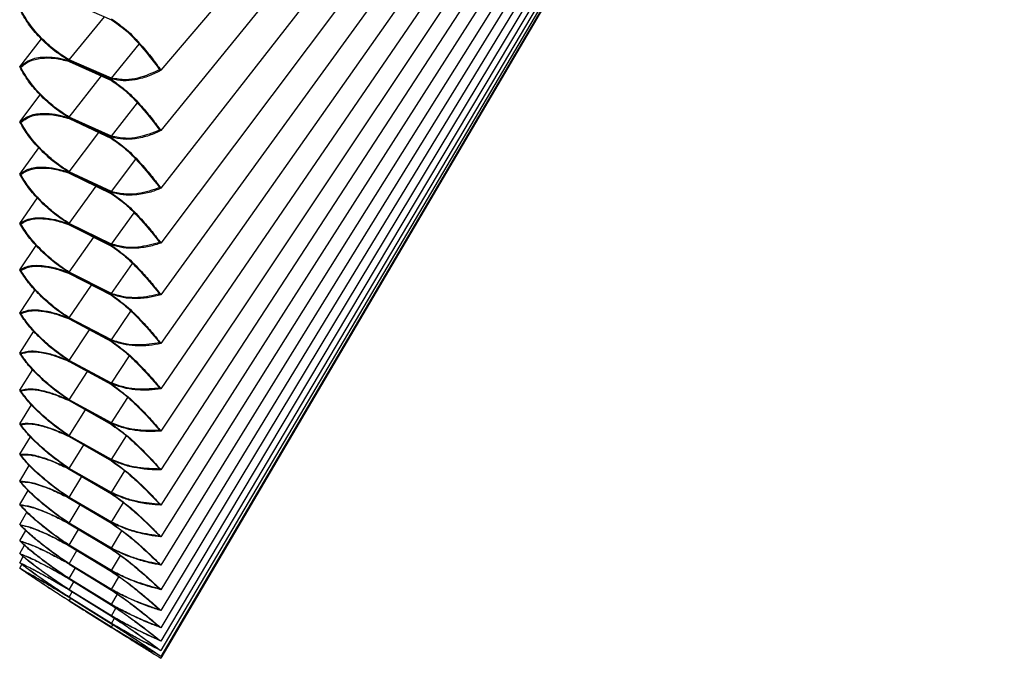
# Paper-space layout '_Left' of a CAD drawing. Header units: millimetres. Extents: x -59 to 63, y -229 to 0.
# Tile 1 of 3: x -55 to 63, y -229 to -152. Entities that reach past the tile are written whole.
import ezdxf

# ---------------------------------------------------------------- set-up
doc = ezdxf.new("R2010")
doc.units = ezdxf.units.MM

psp = doc.layouts.new('_Left')

# ---------------------------------------------------------------- linework, layer by layer
at = {"color": 7, "linetype": 'Continuous', "lineweight": 25}
for p, q in [((62.87, -38.76), (-38.4, -157.91)), ((62.87, -40.54), (-38.4, -165.16)), ((62.87, -42.24), (-38.4, -172.08)), ((62.87, -43.86), (-38.4, -178.65)), ((62.87, -45.38), (-38.4, -184.87)), ((62.87, -46.81), (-38.4, -190.71)), ((62.87, -48.15), (-38.4, -196.16)), ((62.87, -49.4), (-38.4, -201.22)), ((62.87, -50.54), (-38.4, -205.88)), ((62.87, -51.58), (-38.4, -210.12)), ((62.87, -52.52), (-38.4, -213.94)), ((62.87, -53.35), (-38.4, -217.32)), ((62.87, -54.07), (-38.4, -220.27)), ((62.87, -54.69), (-38.4, -222.78)), ((62.87, -55.19), (-38.4, -224.84)), ((62.87, -55.59), (-38.4, -226.44)), ((62.87, -55.87), (-38.4, -227.59)), ((62.87, -56.04), (-38.4, -228.28)), ((62.87, -56.09), (-38.4, -228.51)), ((-49.41, -149.65), (-44.35, -151.84)), ((-49.41, -156.66), (-45.18, -151.48)), ((-55.36, -157.5), (-52.73, -154.15)), ((-55.36, -157.5), (-52.73, -154.15)), ((-44.35, -158.85), (-41.02, -154.77)), ((-49.42, -156.73), (-47.66, -157.53)), ((-49.42, -156.73), (-49.42, -156.73)), ((-44.33, -158.96), (-49.42, -156.77)), ((-44.35, -158.85), (-49.41, -156.66)), ((-49.41, -156.84), (-44.35, -159.13)), ((-47.56, -157.57), (-44.33, -159.03)), ((-49.41, -163.54), (-45.54, -158.59)), ((-55.36, -164.1), (-52.91, -160.85)), ((-55.36, -164.1), (-52.91, -160.85)), ((-44.35, -165.83), (-41.22, -161.83)), ((-49.42, -163.61), (-49.42, -163.6)), ((-49.42, -163.61), (-47.66, -164.44)), ((-44.33, -165.94), (-49.42, -163.64)), ((-44.35, -165.83), (-49.41, -163.54)), ((-49.41, -163.71), (-44.35, -166.09)), ((-49.41, -170.09), (-45.87, -165.38)), ((-47.56, -164.48), (-44.33, -166)), ((-55.36, -170.37), (-53.07, -167.21)), ((-55.36, -170.37), (-53.07, -167.21)), ((-44.35, -172.48), (-41.42, -168.59)), ((-49.42, -170.15), (-47.66, -171.01)), ((-49.42, -170.15), (-49.42, -170.15)), ((-44.33, -172.58), (-49.42, -170.18)), ((-44.35, -172.48), (-49.41, -170.09)), ((-49.41, -170.25), (-44.35, -172.73)), ((-47.56, -171.06), (-44.33, -172.64)), ((-49.41, -176.3), (-46.17, -171.83)), ((-55.36, -176.29), (-53.22, -173.24)), ((-55.36, -176.29), (-53.22, -173.24)), ((-44.35, -178.77), (-41.62, -175.02)), ((-49.42, -176.35), (-47.66, -177.25)), ((-49.42, -176.35), (-49.42, -176.35)), ((-44.33, -178.87), (-49.42, -176.39)), ((-44.35, -178.77), (-49.41, -176.3)), ((-49.41, -176.45), (-44.35, -179.01)), ((-47.56, -177.3), (-44.33, -178.93)), ((-49.41, -182.15), (-46.46, -177.94)), ((-55.36, -181.86), (-53.37, -178.93)), ((-55.36, -181.86), (-53.37, -178.93)), ((-44.35, -184.71), (-41.82, -181.11)), ((-49.42, -182.2), (-47.66, -183.12)), ((-49.42, -182.2), (-49.42, -182.2)), ((-44.33, -184.8), (-49.42, -182.23)), ((-44.35, -184.71), (-49.41, -182.15)), ((-49.41, -182.29), (-44.35, -184.93)), ((-47.56, -183.17), (-44.33, -184.86)), ((-55.36, -187.06), (-53.51, -184.27)), ((-55.36, -187.06), (-53.51, -184.27)), ((-49.41, -187.63), (-46.73, -183.69)), ((-49.42, -187.68), (-47.66, -188.63)), ((-49.42, -187.68), (-49.42, -187.68)), ((-44.33, -190.37), (-49.42, -187.71)), ((-44.35, -190.28), (-49.41, -187.63)), ((-49.41, -187.77), (-44.35, -190.48)), ((-44.35, -190.28), (-42, -186.84)), ((-49.41, -192.74), (-46.98, -189.07)), ((-47.56, -188.68), (-44.33, -190.41)), ((-55.36, -191.89), (-53.66, -189.25)), ((-55.36, -191.89), (-53.66, -189.25)), ((-44.35, -195.46), (-42.19, -192.21)), ((-55.36, -196.33), (-53.8, -193.85)), ((-55.36, -196.33), (-53.8, -193.85)), ((-49.42, -192.79), (-47.66, -193.76)), ((-49.42, -192.79), (-49.42, -192.79)), ((-44.33, -195.54), (-49.42, -192.81)), ((-44.35, -195.46), (-49.41, -192.74)), ((-49.41, -192.86), (-44.35, -195.65)), ((-47.56, -193.81), (-44.33, -195.59)), ((-49.41, -197.46), (-47.22, -194.07)), ((-44.35, -200.25), (-42.37, -197.2)), ((-55.36, -200.37), (-53.94, -198.07)), ((-55.36, -200.37), (-53.94, -198.07)), ((-49.42, -197.5), (-47.66, -198.49)), ((-49.42, -197.5), (-49.42, -197.5)), ((-44.33, -200.33), (-49.42, -197.53)), ((-44.35, -200.25), (-49.41, -197.46)), ((-49.41, -197.57), (-44.35, -200.43)), ((-47.56, -198.55), (-44.33, -200.37)), ((-49.41, -201.78), (-47.45, -198.68)), ((-55.36, -204.01), (-54.08, -201.91)), ((-55.36, -204.01), (-54.08, -201.91)), ((-49.42, -201.82), (-47.66, -202.83)), ((-49.42, -201.82), (-49.42, -201.82)), ((-44.33, -204.71), (-49.42, -201.84)), ((-44.35, -204.63), (-49.41, -201.78)), ((-49.41, -201.88), (-44.35, -204.8)), ((-44.35, -204.63), (-42.55, -201.8)), ((-49.41, -205.7), (-47.67, -202.89)), ((-47.56, -202.89), (-44.33, -204.74)), ((-55.36, -207.24), (-54.22, -205.34)), ((-55.36, -207.24), (-54.22, -205.34)), ((-44.35, -208.61), (-49.41, -205.7)), ((-49.42, -205.73), (-47.66, -206.76)), ((-49.42, -205.73), (-49.42, -205.73)), ((-44.33, -208.67), (-49.42, -205.75)), ((-49.41, -205.79), (-44.35, -208.75)), ((-49.41, -209.2), (-47.88, -206.69)), ((-47.56, -206.82), (-44.33, -208.71)), ((-44.35, -208.61), (-42.73, -206)), ((-55.36, -210.06), (-54.36, -208.36)), ((-55.36, -210.06), (-54.36, -208.36)), ((-49.42, -209.23), (-47.66, -210.27)), ((-49.42, -209.23), (-49.42, -209.23)), ((-44.33, -212.22), (-49.42, -209.24)), ((-44.35, -212.16), (-49.41, -209.2)), ((-49.41, -209.28), (-44.35, -212.29)), ((-49.41, -212.28), (-48.08, -210.07)), ((-47.56, -210.33), (-44.33, -212.25)), ((-44.35, -212.16), (-42.91, -209.81)), ((-55.36, -212.45), (-54.5, -210.96)), ((-55.36, -212.44), (-54.5, -210.96)), ((-49.42, -212.3), (-47.66, -213.36)), ((-49.42, -212.3), (-49.42, -212.3)), ((-44.33, -215.34), (-49.42, -212.32)), ((-44.35, -215.29), (-49.41, -212.28)), ((-49.41, -212.35), (-44.35, -215.4)), ((-55.36, -214.41), (-54.64, -213.16)), ((-55.36, -214.41), (-54.64, -213.16)), ((-49.41, -214.93), (-48.28, -213.03)), ((-47.56, -213.43), (-44.33, -215.37)), ((-44.35, -215.29), (-43.09, -213.21)), ((-55.36, -215.94), (-54.79, -214.93)), ((-55.36, -215.94), (-54.79, -214.93)), ((-49.42, -214.95), (-47.66, -216.02)), ((-49.42, -214.95), (-49.42, -214.95)), ((-44.33, -218.03), (-49.42, -214.96)), ((-44.35, -217.98), (-49.41, -214.93)), ((-49.41, -214.99), (-44.35, -218.08)), ((-55.36, -217.03), (-54.94, -216.29)), ((-55.36, -217.03), (-54.94, -216.29)), ((-49.41, -217.15), (-48.48, -215.56)), ((-47.56, -216.09), (-44.33, -218.05)), ((-44.35, -217.98), (-43.27, -216.17)), ((-55.36, -217.69), (-55.1, -217.23)), ((-55.36, -217.69), (-55.1, -217.23)), ((-49.42, -217.16), (-47.66, -218.25)), ((-49.42, -217.16), (-49.42, -217.16)), ((-44.33, -220.27), (-49.42, -217.17)), ((-44.35, -220.23), (-49.41, -217.15)), ((-49.41, -217.2), (-44.35, -220.31)), ((-49.41, -218.93), (-48.67, -217.65)), ((-47.55, -218.31), (-44.33, -220.29)), ((-44.35, -220.23), (-43.45, -218.71)), ((-49.42, -218.94), (-47.66, -220.03)), ((-49.42, -218.94), (-49.42, -218.94)), ((-44.33, -222.08), (-49.42, -218.95)), ((-44.35, -222.04), (-49.41, -218.93)), ((-49.41, -218.97), (-44.35, -222.11)), ((-49.41, -220.27), (-48.86, -219.31)), ((-44.33, -223.43), (-49.42, -220.28)), ((-49.42, -220.28), (-47.66, -221.38)), ((-49.42, -220.28), (-49.42, -220.28)), ((-44.35, -223.41), (-49.41, -220.27)), ((-49.41, -220.3), (-44.35, -223.45)), ((-49.41, -221.17), (-49.04, -220.53)), ((-47.55, -220.1), (-44.33, -222.09)), ((-44.35, -222.04), (-43.62, -220.81)), ((-44.33, -224.34), (-49.42, -221.17)), ((-49.42, -221.17), (-47.66, -222.27)), ((-49.42, -221.17), (-49.42, -221.17)), ((-44.33, -224.8), (-49.42, -221.62)), ((-49.42, -221.62), (-47.66, -222.72)), ((-44.35, -224.32), (-49.41, -221.17)), ((-49.41, -221.18), (-44.35, -224.35)), ((-49.41, -221.62), (-49.23, -221.3)), ((-44.35, -224.78), (-49.41, -221.62)), ((-47.55, -221.45), (-44.33, -223.44)), ((-47.53, -222.35), (-44.33, -224.35)), ((-47.47, -222.84), (-44.33, -224.8)), ((-44.35, -223.41), (-43.8, -222.47)), ((-44.35, -224.32), (-43.98, -223.69)), ((-44.35, -224.78), (-44.16, -224.47))]:
    psp.add_line(p, q, dxfattribs=at)
for points, knots in [([(-49.42, -156.77), (-50, -156.4), (-51.26, -155.59), (-52.91, -154.06), (-54.38, -152.36), (-55.03, -151.19), (-55.36, -150.59)], [0, 0, 0, 0, 0.235561, 0.514196, 0.750932, 1, 1, 1, 1]), ([(-49.41, -156.66), (-50.01, -156.28), (-51.2, -155.51), (-52.8, -154.04), (-54.23, -152.41), (-54.89, -151.24), (-55.22, -150.65)], [0, 0, 0, 0, 0.24934, 0.499576, 0.749027, 1, 1, 1, 1]), ([(-44.35, -151.84), (-43.77, -152.24), (-42.62, -153.04), (-40.64, -155.1), (-39.39, -156.74), (-38.56, -157.84)], [0, 0, 0, 0, 0.249248, 0.499645, 1, 1, 1, 1]), ([(-44.33, -151.74), (-43.72, -152.17), (-42.41, -153.08), (-40.84, -154.78), (-39.48, -156.41), (-38.75, -157.43), (-38.4, -157.91)], [0, 0, 0, 0, 0.258751, 0.553526, 0.787431, 1, 1, 1, 1]), ([(-55.36, -157.5), (-54.93, -157.16), (-54.09, -156.48), (-52.38, -156.27), (-50.83, -156.36), (-49.87, -156.61), (-49.42, -156.73)], [0, 0, 0, 0, 0.314424, 0.608564, 0.819143, 1, 1, 1, 1]), ([(-55.22, -157.57), (-54.89, -157.29), (-54.23, -156.75), (-52.81, -156.42), (-51.2, -156.4), (-50.01, -156.69), (-49.41, -156.84)], [0, 0, 0, 0, 0.249207, 0.499498, 0.749775, 1, 1, 1, 1]), ([(-49.42, -163.64), (-50, -163.26), (-51.26, -162.44), (-52.91, -160.92), (-54.38, -159.23), (-55.03, -158.09), (-55.36, -157.5)], [0, 0, 0, 0, 0.235561, 0.514196, 0.750932, 1, 1, 1, 1]), ([(-49.41, -163.54), (-50.01, -163.15), (-51.2, -162.37), (-52.8, -160.9), (-54.23, -159.29), (-54.89, -158.14), (-55.22, -157.57)], [0, 0, 0, 0, 0.24934, 0.499576, 0.749027, 1, 1, 1, 1]), ([(-38.56, -157.84), (-39.39, -158.22), (-40.64, -158.8), (-42.62, -159.14), (-43.77, -158.95), (-44.35, -158.85)], [0, 0, 0, 0, 0.500249, 0.750571, 1, 1, 1, 1]), ([(-38.4, -157.91), (-38.85, -158.15), (-39.8, -158.64), (-41.33, -159.05), (-42.84, -159.25), (-43.86, -159.06), (-44.33, -158.96)], [0, 0, 0, 0, 0.274997, 0.574862, 0.800319, 1, 1, 1, 1]), ([(-44.35, -159.13), (-43.77, -159.53), (-42.62, -160.35), (-40.64, -162.38), (-39.39, -164.01), (-38.56, -165.09)], [0, 0, 0, 0, 0.249248, 0.499645, 1, 1, 1, 1]), ([(-44.33, -159.03), (-43.72, -159.46), (-42.41, -160.39), (-40.84, -162.08), (-39.48, -163.68), (-38.75, -164.69), (-38.4, -165.16)], [0, 0, 0, 0, 0.258751, 0.553526, 0.787431, 1, 1, 1, 1]), ([(-55.36, -164.1), (-54.93, -163.79), (-54.09, -163.18), (-52.38, -163.04), (-50.83, -163.19), (-49.87, -163.47), (-49.42, -163.61)], [0, 0, 0, 0, 0.314424, 0.608564, 0.819143, 1, 1, 1, 1]), ([(-49.42, -170.18), (-50, -169.8), (-51.26, -168.97), (-52.91, -167.45), (-54.38, -165.78), (-55.03, -164.67), (-55.36, -164.1)], [0, 0, 0, 0, 0.235561, 0.514196, 0.750932, 1, 1, 1, 1]), ([(-55.22, -164.17), (-54.89, -163.92), (-54.23, -163.42), (-52.81, -163.18), (-51.2, -163.21), (-50.01, -163.54), (-49.41, -163.71)], [0, 0, 0, 0, 0.249207, 0.499498, 0.749775, 1, 1, 1, 1]), ([(-49.41, -170.09), (-50.01, -169.7), (-51.2, -168.9), (-52.8, -167.44), (-54.23, -165.85), (-54.89, -164.73), (-55.22, -164.17)], [0, 0, 0, 0, 0.24934, 0.499576, 0.749027, 1, 1, 1, 1]), ([(-38.56, -165.09), (-39.39, -165.42), (-40.64, -165.92), (-42.62, -166.17), (-43.77, -165.94), (-44.35, -165.83)], [0, 0, 0, 0, 0.500249, 0.750571, 1, 1, 1, 1]), ([(-38.4, -165.16), (-38.85, -165.37), (-39.8, -165.8), (-41.33, -166.14), (-42.84, -166.27), (-43.86, -166.04), (-44.33, -165.94)], [0, 0, 0, 0, 0.274997, 0.574862, 0.800319, 1, 1, 1, 1]), ([(-44.35, -166.09), (-43.77, -166.5), (-42.62, -167.32), (-40.64, -169.34), (-39.39, -170.94), (-38.56, -172)], [0, 0, 0, 0, 0.249248, 0.499645, 1, 1, 1, 1]), ([(-44.33, -166), (-43.72, -166.44), (-42.41, -167.38), (-40.84, -169.04), (-39.48, -170.63), (-38.75, -171.61), (-38.4, -172.08)], [0, 0, 0, 0, 0.258751, 0.553526, 0.787431, 1, 1, 1, 1]), ([(-55.36, -170.37), (-54.93, -170.09), (-54.09, -169.55), (-52.38, -169.49), (-50.83, -169.7), (-49.87, -170.01), (-49.42, -170.15)], [0, 0, 0, 0, 0.314424, 0.608564, 0.819143, 1, 1, 1, 1]), ([(-55.22, -170.44), (-54.89, -170.22), (-54.23, -169.78), (-52.81, -169.6), (-51.2, -169.71), (-50.01, -170.07), (-49.41, -170.25)], [0, 0, 0, 0, 0.2492071, 0.4994981, 0.7497754, 1, 1, 1, 1]), ([(-49.42, -176.39), (-50, -176), (-51.26, -175.16), (-52.91, -173.65), (-54.38, -172.01), (-55.03, -170.92), (-55.36, -170.37)], [0, 0, 0, 0, 0.235561, 0.514196, 0.750932, 1, 1, 1, 1]), ([(-49.41, -176.3), (-50.01, -175.9), (-51.2, -175.1), (-52.8, -173.64), (-54.23, -172.07), (-54.89, -170.98), (-55.22, -170.44)], [0, 0, 0, 0, 0.24934, 0.499576, 0.749027, 1, 1, 1, 1]), ([(-38.56, -172), (-39.39, -172.29), (-40.64, -172.71), (-42.62, -172.87), (-43.77, -172.61), (-44.35, -172.48)], [0, 0, 0, 0, 0.500249, 0.750571, 1, 1, 1, 1]), ([(-38.4, -172.08), (-38.85, -172.26), (-39.8, -172.64), (-41.33, -172.89), (-42.84, -172.95), (-43.86, -172.7), (-44.33, -172.58)], [0, 0, 0, 0, 0.274997, 0.574862, 0.800319, 1, 1, 1, 1]), ([(-44.35, -172.73), (-43.77, -173.14), (-42.62, -173.96), (-40.64, -175.96), (-39.39, -177.53), (-38.56, -178.57)], [0, 0, 0, 0, 0.249248, 0.499645, 1, 1, 1, 1]), ([(-44.33, -172.64), (-43.72, -173.08), (-42.41, -174.02), (-40.84, -175.67), (-39.48, -177.23), (-38.75, -178.2), (-38.4, -178.65)], [0, 0, 0, 0, 0.258751, 0.553526, 0.787431, 1, 1, 1, 1]), ([(-55.36, -176.29), (-54.93, -176.05), (-54.09, -175.58), (-52.38, -175.6), (-50.83, -175.87), (-49.87, -176.2), (-49.42, -176.35)], [0, 0, 0, 0, 0.314424, 0.608564, 0.819143, 1, 1, 1, 1]), ([(-55.22, -176.37), (-54.89, -176.17), (-54.23, -175.78), (-52.81, -175.68), (-51.2, -175.85), (-50.01, -176.25), (-49.41, -176.45)], [0, 0, 0, 0, 0.249207, 0.499498, 0.749775, 1, 1, 1, 1]), ([(-49.42, -182.23), (-50, -181.84), (-51.26, -180.99), (-52.91, -179.5), (-54.38, -177.88), (-55.03, -176.83), (-55.36, -176.29)], [0, 0, 0, 0, 0.235561, 0.514196, 0.750932, 1, 1, 1, 1]), ([(-49.41, -182.15), (-50.01, -181.75), (-51.2, -180.94), (-52.8, -179.49), (-54.23, -177.95), (-54.89, -176.89), (-55.22, -176.37)], [0, 0, 0, 0, 0.24934, 0.499576, 0.749027, 1, 1, 1, 1]), ([(-38.56, -178.57), (-39.39, -178.81), (-40.64, -179.16), (-42.62, -179.22), (-43.77, -178.92), (-44.35, -178.77)], [0, 0, 0, 0, 0.500249, 0.750571, 1, 1, 1, 1]), ([(-44.35, -179.01), (-43.77, -179.42), (-42.62, -180.26), (-40.64, -182.23), (-39.39, -183.76), (-38.56, -184.78)], [0, 0, 0, 0, 0.249248, 0.499645, 1, 1, 1, 1]), ([(-38.4, -178.65), (-38.85, -178.8), (-39.8, -179.12), (-41.33, -179.3), (-42.84, -179.29), (-43.86, -179.01), (-44.33, -178.87)], [0, 0, 0, 0, 0.274997, 0.574862, 0.800319, 1, 1, 1, 1]), ([(-44.33, -178.93), (-43.72, -179.37), (-42.41, -180.32), (-40.84, -181.94), (-39.48, -183.48), (-38.75, -184.42), (-38.4, -184.87)], [0, 0, 0, 0, 0.258751, 0.553526, 0.787431, 1, 1, 1, 1]), ([(-55.36, -181.86), (-54.93, -181.65), (-54.09, -181.25), (-52.38, -181.36), (-50.83, -181.68), (-49.87, -182.04), (-49.42, -182.2)], [0, 0, 0, 0, 0.314424, 0.608564, 0.819143, 1, 1, 1, 1]), ([(-49.42, -187.71), (-50, -187.32), (-51.26, -186.46), (-52.91, -184.98), (-54.38, -183.4), (-55.03, -182.38), (-55.36, -181.86)], [0, 0, 0, 0, 0.235561, 0.514196, 0.750932, 1, 1, 1, 1]), ([(-55.22, -181.94), (-54.89, -181.77), (-54.23, -181.44), (-52.81, -181.41), (-51.2, -181.65), (-50.01, -182.08), (-49.41, -182.29)], [0, 0, 0, 0, 0.249207, 0.499498, 0.749775, 1, 1, 1, 1]), ([(-49.41, -187.63), (-50.01, -187.23), (-51.2, -186.41), (-52.8, -184.98), (-54.23, -183.47), (-54.89, -182.45), (-55.22, -181.94)], [0, 0, 0, 0, 0.24934, 0.499576, 0.749027, 1, 1, 1, 1]), ([(-38.56, -184.78), (-39.39, -184.96), (-40.64, -185.24), (-42.62, -185.21), (-43.77, -184.88), (-44.35, -184.71)], [0, 0, 0, 0, 0.500249, 0.750571, 1, 1, 1, 1]), ([(-44.35, -184.93), (-43.77, -185.35), (-42.62, -186.18), (-40.64, -188.13), (-39.39, -189.62), (-38.56, -190.62)], [0, 0, 0, 0, 0.249248, 0.499645, 1, 1, 1, 1]), ([(-38.4, -184.87), (-38.85, -184.99), (-39.8, -185.24), (-41.33, -185.34), (-42.84, -185.27), (-43.86, -184.95), (-44.33, -184.8)], [0, 0, 0, 0, 0.274997, 0.574862, 0.800319, 1, 1, 1, 1]), ([(-44.33, -184.86), (-43.72, -185.3), (-42.41, -186.25), (-40.84, -187.85), (-39.48, -189.35), (-38.75, -190.27), (-38.4, -190.71)], [0, 0, 0, 0, 0.258751, 0.553526, 0.787431, 1, 1, 1, 1]), ([(-55.36, -187.06), (-54.93, -186.89), (-54.09, -186.56), (-52.38, -186.74), (-50.83, -187.12), (-49.87, -187.51), (-49.42, -187.68)], [0, 0, 0, 0, 0.314424, 0.608564, 0.819143, 1, 1, 1, 1]), ([(-55.22, -187.14), (-54.89, -187), (-54.23, -186.73), (-52.81, -186.78), (-51.2, -187.08), (-50.01, -187.54), (-49.41, -187.77)], [0, 0, 0, 0, 0.249207, 0.499498, 0.749775, 1, 1, 1, 1]), ([(-49.42, -192.81), (-50, -192.42), (-51.26, -191.56), (-52.91, -190.09), (-54.38, -188.54), (-55.03, -187.56), (-55.36, -187.06)], [0, 0, 0, 0, 0.235561, 0.514196, 0.750932, 1, 1, 1, 1]), ([(-49.41, -192.74), (-50.01, -192.33), (-51.2, -191.51), (-52.8, -190.1), (-54.23, -188.62), (-54.89, -187.63), (-55.22, -187.14)], [0, 0, 0, 0, 0.24934, 0.499576, 0.749027, 1, 1, 1, 1]), ([(-38.56, -190.62), (-39.39, -190.75), (-40.64, -190.95), (-42.62, -190.83), (-43.77, -190.46), (-44.35, -190.28)], [0, 0, 0, 0, 0.500249, 0.750571, 1, 1, 1, 1]), ([(-44.35, -190.48), (-43.77, -190.9), (-42.62, -191.74), (-40.64, -193.65), (-39.39, -195.1), (-38.56, -196.07)], [0, 0, 0, 0, 0.249248, 0.499645, 1, 1, 1, 1]), ([(-38.4, -190.71), (-38.85, -190.8), (-39.8, -190.99), (-41.33, -191.01), (-42.84, -190.87), (-43.86, -190.53), (-44.33, -190.37)], [0, 0, 0, 0, 0.2749969, 0.574862, 0.8003194, 1, 1, 1, 1]), ([(-44.33, -190.41), (-43.72, -190.86), (-42.41, -191.81), (-40.84, -193.38), (-39.48, -194.85), (-38.75, -195.74), (-38.4, -196.16)], [0, 0, 0, 0, 0.258751, 0.553526, 0.787431, 1, 1, 1, 1]), ([(-55.36, -191.89), (-54.93, -191.76), (-54.09, -191.49), (-52.38, -191.76), (-50.83, -192.19), (-49.87, -192.6), (-49.42, -192.79)], [0, 0, 0, 0, 0.314424, 0.608564, 0.819143, 1, 1, 1, 1]), ([(-49.42, -197.53), (-50, -197.13), (-51.26, -196.26), (-52.91, -194.82), (-54.38, -193.31), (-55.03, -192.37), (-55.36, -191.89)], [0, 0, 0, 0, 0.235561, 0.514196, 0.750932, 1, 1, 1, 1]), ([(-55.22, -191.97), (-54.89, -191.86), (-54.23, -191.64), (-52.81, -191.76), (-51.2, -192.13), (-50.01, -192.62), (-49.41, -192.86)], [0, 0, 0, 0, 0.249207, 0.499498, 0.749775, 1, 1, 1, 1]), ([(-49.41, -197.46), (-50.01, -197.05), (-51.2, -196.23), (-52.8, -194.83), (-54.23, -193.39), (-54.89, -192.44), (-55.22, -191.97)], [0, 0, 0, 0, 0.24934, 0.499576, 0.749027, 1, 1, 1, 1]), ([(-55.36, -196.33), (-54.93, -196.23), (-54.09, -196.04), (-52.38, -196.38), (-50.83, -196.88), (-49.87, -197.3), (-49.42, -197.5)], [0, 0, 0, 0, 0.314424, 0.608564, 0.819143, 1, 1, 1, 1]), ([(-55.22, -196.41), (-54.89, -196.33), (-54.23, -196.17), (-52.81, -196.36), (-51.2, -196.8), (-50.01, -197.31), (-49.41, -197.57)], [0, 0, 0, 0, 0.249207, 0.499498, 0.749775, 1, 1, 1, 1]), ([(-38.56, -196.07), (-39.39, -196.15), (-40.64, -196.27), (-42.62, -196.06), (-43.77, -195.66), (-44.35, -195.46)], [0, 0, 0, 0, 0.500249, 0.750571, 1, 1, 1, 1]), ([(-44.35, -195.65), (-43.77, -196.07), (-42.62, -196.9), (-40.64, -198.78), (-39.39, -200.19), (-38.56, -201.13)], [0, 0, 0, 0, 0.249248, 0.499645, 1, 1, 1, 1]), ([(-38.4, -196.16), (-38.85, -196.22), (-39.8, -196.35), (-41.33, -196.3), (-42.84, -196.09), (-43.86, -195.72), (-44.33, -195.54)], [0, 0, 0, 0, 0.274997, 0.574862, 0.800319, 1, 1, 1, 1]), ([(-44.33, -195.59), (-43.72, -196.03), (-42.41, -196.99), (-40.84, -198.52), (-39.48, -199.95), (-38.75, -200.81), (-38.4, -201.22)], [0, 0, 0, 0, 0.258751, 0.553526, 0.787431, 1, 1, 1, 1]), ([(-49.42, -201.84), (-50, -201.44), (-51.26, -200.58), (-52.91, -199.16), (-54.38, -197.69), (-55.03, -196.79), (-55.36, -196.33)], [0, 0, 0, 0, 0.235561, 0.514196, 0.750932, 1, 1, 1, 1]), ([(-49.41, -201.78), (-50.01, -201.37), (-51.2, -200.55), (-52.8, -199.18), (-54.23, -197.77), (-54.89, -196.86), (-55.22, -196.41)], [0, 0, 0, 0, 0.24934, 0.499576, 0.749027, 1, 1, 1, 1]), ([(-55.36, -200.37), (-54.93, -200.31), (-54.09, -200.2), (-52.38, -200.62), (-50.83, -201.16), (-49.87, -201.61), (-49.42, -201.82)], [0, 0, 0, 0, 0.314424, 0.608564, 0.819143, 1, 1, 1, 1]), ([(-49.42, -205.75), (-50, -205.35), (-51.26, -204.49), (-52.91, -203.1), (-54.38, -201.67), (-55.03, -200.81), (-55.36, -200.37)], [0, 0, 0, 0, 0.235561, 0.514196, 0.750932, 1, 1, 1, 1]), ([(-55.22, -200.46), (-54.89, -200.4), (-54.23, -200.3), (-52.81, -200.57), (-51.2, -201.06), (-50.01, -201.61), (-49.41, -201.88)], [0, 0, 0, 0, 0.249207, 0.499498, 0.749775, 1, 1, 1, 1]), ([(-49.41, -205.7), (-50.01, -205.29), (-51.2, -204.46), (-52.8, -203.12), (-54.23, -201.75), (-54.89, -200.89), (-55.22, -200.46)], [0, 0, 0, 0, 0.24934, 0.499576, 0.749027, 1, 1, 1, 1]), ([(-38.56, -201.13), (-39.39, -201.16), (-40.64, -201.2), (-42.62, -200.9), (-43.77, -200.46), (-44.35, -200.25)], [0, 0, 0, 0, 0.500249, 0.750571, 1, 1, 1, 1]), ([(-44.35, -200.43), (-43.77, -200.84), (-42.62, -201.67), (-40.64, -203.51), (-39.39, -204.87), (-38.56, -205.78)], [0, 0, 0, 0, 0.249248, 0.499645, 1, 1, 1, 1]), ([(-38.4, -201.22), (-38.85, -201.26), (-39.8, -201.32), (-41.33, -201.19), (-42.84, -200.91), (-43.86, -200.51), (-44.33, -200.33)], [0, 0, 0, 0, 0.274997, 0.574862, 0.800319, 1, 1, 1, 1]), ([(-44.33, -200.37), (-43.72, -200.81), (-42.41, -201.76), (-40.84, -203.26), (-39.48, -204.65), (-38.75, -205.48), (-38.4, -205.88)], [0, 0, 0, 0, 0.258751, 0.553526, 0.787431, 1, 1, 1, 1]), ([(-55.36, -204.01), (-54.93, -203.99), (-54.09, -203.95), (-52.38, -204.44), (-50.83, -205.04), (-49.87, -205.51), (-49.42, -205.73)], [0, 0, 0, 0, 0.314424, 0.608564, 0.819143, 1, 1, 1, 1]), ([(-49.42, -209.24), (-50, -208.85), (-51.26, -207.98), (-52.91, -206.62), (-54.38, -205.24), (-55.03, -204.43), (-55.36, -204.01)], [0, 0, 0, 0, 0.235561, 0.514196, 0.750932, 1, 1, 1, 1]), ([(-55.22, -204.1), (-54.89, -204.08), (-54.23, -204.03), (-52.81, -204.37), (-51.2, -204.93), (-50.01, -205.5), (-49.41, -205.79)], [0, 0, 0, 0, 0.249207, 0.499498, 0.749775, 1, 1, 1, 1]), ([(-49.41, -209.2), (-50.01, -208.79), (-51.2, -207.97), (-52.8, -206.65), (-54.23, -205.32), (-54.89, -204.51), (-55.22, -204.1)], [0, 0, 0, 0, 0.24934, 0.499576, 0.749027, 1, 1, 1, 1]), ([(-38.56, -205.78), (-39.39, -205.76), (-40.64, -205.73), (-42.62, -205.33), (-43.77, -204.87), (-44.35, -204.63)], [0, 0, 0, 0, 0.500249, 0.750571, 1, 1, 1, 1]), ([(-44.35, -204.8), (-43.77, -205.21), (-42.62, -206.04), (-40.64, -207.83), (-39.39, -209.14), (-38.56, -210.02)], [0, 0, 0, 0, 0.249248, 0.499645, 1, 1, 1, 1]), ([(-38.4, -205.88), (-38.85, -205.88), (-39.8, -205.89), (-41.33, -205.67), (-42.84, -205.33), (-43.86, -204.91), (-44.33, -204.71)], [0, 0, 0, 0, 0.274997, 0.574862, 0.800319, 1, 1, 1, 1]), ([(-44.33, -204.74), (-43.72, -205.19), (-42.41, -206.13), (-40.84, -207.59), (-39.48, -208.93), (-38.75, -209.74), (-38.4, -210.12)], [0, 0, 0, 0, 0.258751, 0.553526, 0.787431, 1, 1, 1, 1]), ([(-49.42, -212.32), (-50, -211.92), (-51.26, -211.06), (-52.91, -209.73), (-54.38, -208.4), (-55.03, -207.64), (-55.36, -207.24)], [0, 0, 0, 0, 0.235561, 0.514196, 0.750932, 1, 1, 1, 1]), ([(-55.36, -207.24), (-54.93, -207.26), (-54.09, -207.29), (-52.38, -207.86), (-50.83, -208.51), (-49.87, -209), (-49.42, -209.23)], [0, 0, 0, 0, 0.3144241, 0.6085639, 0.819143, 1, 1, 1, 1]), ([(-55.22, -207.33), (-54.89, -207.33), (-54.23, -207.35), (-52.81, -207.76), (-51.2, -208.38), (-50.01, -208.98), (-49.41, -209.28)], [0, 0, 0, 0, 0.249207, 0.499498, 0.749775, 1, 1, 1, 1]), ([(-49.41, -212.28), (-50.01, -211.87), (-51.2, -211.05), (-52.8, -209.77), (-54.23, -208.49), (-54.89, -207.72), (-55.22, -207.33)], [0, 0, 0, 0, 0.24934, 0.499576, 0.749027, 1, 1, 1, 1]), ([(-38.56, -210.02), (-39.39, -209.95), (-40.64, -209.84), (-42.62, -209.35), (-43.77, -208.85), (-44.35, -208.61)], [0, 0, 0, 0, 0.500249, 0.750571, 1, 1, 1, 1]), ([(-44.35, -208.75), (-43.77, -209.16), (-42.62, -209.99), (-40.64, -211.73), (-39.39, -212.99), (-38.56, -213.84)], [0, 0, 0, 0, 0.249248, 0.499645, 1, 1, 1, 1]), ([(-38.4, -210.12), (-38.85, -210.09), (-39.8, -210.04), (-41.33, -209.74), (-42.84, -209.34), (-43.86, -208.88), (-44.33, -208.67)], [0, 0, 0, 0, 0.2749969, 0.574862, 0.8003194, 1, 1, 1, 1]), ([(-44.33, -208.71), (-43.72, -209.15), (-42.41, -210.08), (-40.84, -211.5), (-39.48, -212.8), (-38.75, -213.57), (-38.4, -213.94)], [0, 0, 0, 0, 0.258751, 0.553526, 0.787431, 1, 1, 1, 1]), ([(-49.42, -214.96), (-50, -214.57), (-51.26, -213.72), (-52.91, -212.42), (-54.38, -211.14), (-55.03, -210.42), (-55.36, -210.06)], [0, 0, 0, 0, 0.235561, 0.514196, 0.750932, 1, 1, 1, 1]), ([(-55.36, -210.06), (-54.93, -210.11), (-54.09, -210.21), (-52.38, -210.86), (-50.83, -211.56), (-49.87, -212.07), (-49.42, -212.3)], [0, 0, 0, 0, 0.314424, 0.608564, 0.819143, 1, 1, 1, 1]), ([(-55.22, -210.14), (-54.89, -210.18), (-54.23, -210.25), (-52.81, -210.73), (-51.2, -211.41), (-50.01, -212.04), (-49.41, -212.35)], [0, 0, 0, 0, 0.2492071, 0.4994981, 0.7497754, 1, 1, 1, 1]), ([(-49.41, -214.93), (-50.01, -214.52), (-51.2, -213.71), (-52.8, -212.46), (-54.23, -211.23), (-54.89, -210.51), (-55.22, -210.14)], [0, 0, 0, 0, 0.24934, 0.499576, 0.749027, 1, 1, 1, 1]), ([(-49.42, -217.17), (-50, -216.79), (-51.26, -215.94), (-52.91, -214.68), (-54.38, -213.45), (-55.03, -212.79), (-55.36, -212.45)], [0, 0, 0, 0, 0.2355614, 0.5141961, 0.7509319, 1, 1, 1, 1]), ([(-55.36, -212.45), (-54.93, -212.53), (-54.09, -212.71), (-52.38, -213.43), (-50.83, -214.18), (-49.87, -214.71), (-49.42, -214.95)], [0, 0, 0, 0, 0.314424, 0.608564, 0.819143, 1, 1, 1, 1]), ([(-55.22, -212.53), (-54.89, -212.6), (-54.23, -212.72), (-52.81, -213.28), (-51.2, -214.02), (-50.01, -214.66), (-49.41, -214.99)], [0, 0, 0, 0, 0.2492071, 0.4994981, 0.7497754, 1, 1, 1, 1]), ([(-49.41, -217.15), (-50.01, -216.75), (-51.2, -215.94), (-52.8, -214.73), (-54.23, -213.54), (-54.89, -212.87), (-55.22, -212.53)], [0, 0, 0, 0, 0.24934, 0.499576, 0.749027, 1, 1, 1, 1]), ([(-38.56, -213.84), (-39.39, -213.71), (-40.64, -213.52), (-42.62, -212.95), (-43.77, -212.42), (-44.35, -212.16)], [0, 0, 0, 0, 0.500249, 0.750571, 1, 1, 1, 1]), ([(-44.35, -212.29), (-43.77, -212.7), (-42.62, -213.51), (-40.64, -215.2), (-39.39, -216.42), (-38.56, -217.22)], [0, 0, 0, 0, 0.249248, 0.499645, 1, 1, 1, 1]), ([(-38.4, -213.94), (-38.85, -213.88), (-39.8, -213.76), (-41.33, -213.39), (-42.84, -212.92), (-43.86, -212.44), (-44.33, -212.22)], [0, 0, 0, 0, 0.274997, 0.574862, 0.800319, 1, 1, 1, 1]), ([(-44.33, -212.25), (-43.72, -212.69), (-42.41, -213.62), (-40.84, -214.98), (-39.48, -216.24), (-38.75, -216.97), (-38.4, -217.32)], [0, 0, 0, 0, 0.258751, 0.553526, 0.787431, 1, 1, 1, 1]), ([(-49.42, -218.95), (-50, -218.57), (-51.26, -217.73), (-52.91, -216.51), (-54.38, -215.34), (-55.03, -214.72), (-55.36, -214.41)], [0, 0, 0, 0, 0.235561, 0.514196, 0.750932, 1, 1, 1, 1]), ([(-55.36, -214.41), (-54.93, -214.53), (-54.09, -214.78), (-52.38, -215.57), (-50.83, -216.37), (-49.87, -216.91), (-49.42, -217.16)], [0, 0, 0, 0, 0.314424, 0.608564, 0.819143, 1, 1, 1, 1]), ([(-55.22, -214.5), (-54.89, -214.59), (-54.23, -214.77), (-52.8, -215.4), (-51.48, -216.05), (-50.59, -216.54), (-50.3, -216.71)], [0, 0, 0, 0, 0.285261, 0.571763, 0.858249, 1, 1, 1, 1]), ([(-49.41, -218.93), (-50.01, -218.53), (-51.2, -217.74), (-52.8, -216.56), (-54.23, -215.43), (-54.89, -214.81), (-55.22, -214.5)], [0, 0, 0, 0, 0.24934, 0.499576, 0.749027, 1, 1, 1, 1]), ([(-49.42, -220.28), (-50, -219.9), (-51.26, -219.08), (-52.91, -217.9), (-54.38, -216.79), (-55.03, -216.23), (-55.36, -215.94)], [0, 0, 0, 0, 0.235561, 0.514196, 0.750932, 1, 1, 1, 1]), ([(-55.36, -215.94), (-54.93, -216.1), (-54.09, -216.41), (-52.38, -217.28), (-50.83, -218.12), (-49.87, -218.68), (-49.42, -218.94)], [0, 0, 0, 0, 0.314424, 0.608564, 0.819143, 1, 1, 1, 1]), ([(-55.22, -216.03), (-54.89, -216.15), (-54.23, -216.39), (-52.81, -217.08), (-51.2, -217.93), (-50.01, -218.62), (-49.41, -218.97)], [0, 0, 0, 0, 0.249207, 0.499498, 0.749775, 1, 1, 1, 1]), ([(-49.41, -220.27), (-50.01, -219.88), (-51.2, -219.09), (-52.8, -217.96), (-54.23, -216.88), (-54.89, -216.31), (-55.22, -216.03)], [0, 0, 0, 0, 0.24934, 0.499576, 0.749027, 1, 1, 1, 1]), ([(-38.56, -217.22), (-39.39, -217.05), (-40.64, -216.78), (-42.62, -216.12), (-43.77, -215.56), (-44.35, -215.29)], [0, 0, 0, 0, 0.500249, 0.750571, 1, 1, 1, 1]), ([(-44.35, -215.4), (-43.77, -215.8), (-42.62, -216.61), (-40.64, -218.24), (-39.39, -219.4), (-38.56, -220.17)], [0, 0, 0, 0, 0.249248, 0.499645, 1, 1, 1, 1]), ([(-38.4, -217.32), (-38.85, -217.24), (-39.8, -217.06), (-41.33, -216.61), (-42.84, -216.07), (-43.86, -215.58), (-44.33, -215.34)], [0, 0, 0, 0, 0.274997, 0.574862, 0.800319, 1, 1, 1, 1]), ([(-44.33, -215.37), (-43.72, -215.8), (-42.41, -216.72), (-40.84, -218.04), (-39.48, -219.24), (-38.75, -219.94), (-38.4, -220.27)], [0, 0, 0, 0, 0.258751, 0.553526, 0.787431, 1, 1, 1, 1]), ([(-49.42, -221.17), (-50, -220.8), (-51.26, -219.98), (-52.91, -218.86), (-54.38, -217.81), (-55.03, -217.29), (-55.36, -217.03)], [0, 0, 0, 0, 0.235561, 0.514196, 0.750932, 1, 1, 1, 1]), ([(-55.36, -217.03), (-54.93, -217.23), (-54.09, -217.62), (-52.38, -218.55), (-50.83, -219.44), (-49.87, -220.01), (-49.42, -220.28)], [0, 0, 0, 0, 0.314424, 0.608564, 0.819143, 1, 1, 1, 1]), ([(-55.22, -217.12), (-54.89, -217.27), (-54.23, -217.57), (-52.8, -218.33), (-51.48, -219.07), (-50.59, -219.6), (-50.3, -219.77)], [0, 0, 0, 0, 0.285164, 0.571568, 0.857957, 1, 1, 1, 1]), ([(-49.41, -221.17), (-50.01, -220.78), (-51.2, -220.01), (-52.8, -218.92), (-54.23, -217.9), (-54.89, -217.38), (-55.22, -217.12)], [0, 0, 0, 0, 0.24934, 0.499576, 0.749027, 1, 1, 1, 1]), ([(-49.42, -221.62), (-50, -221.25), (-51.26, -220.45), (-52.91, -219.37), (-54.38, -218.38), (-55.03, -217.92), (-55.36, -217.69)], [0, 0, 0, 0, 0.235561, 0.514196, 0.750932, 1, 1, 1, 1]), ([(-55.36, -217.69), (-54.93, -217.92), (-54.09, -218.38), (-52.38, -219.38), (-50.83, -220.31), (-49.87, -220.9), (-49.42, -221.17)], [0, 0, 0, 0, 0.314424, 0.608564, 0.819143, 1, 1, 1, 1]), ([(-55.22, -217.78), (-54.89, -217.96), (-54.23, -218.31), (-52.81, -219.14), (-51.2, -220.09), (-50.01, -220.82), (-49.41, -221.18)], [0, 0, 0, 0, 0.249207, 0.499498, 0.749775, 1, 1, 1, 1]), ([(-49.41, -221.62), (-50.01, -221.24), (-51.2, -220.48), (-52.8, -219.43), (-54.23, -218.48), (-54.89, -218.01), (-55.22, -217.78)], [0, 0, 0, 0, 0.24934, 0.499576, 0.749027, 1, 1, 1, 1]), ([(-38.56, -220.17), (-39.39, -219.94), (-40.64, -219.6), (-42.62, -218.85), (-43.77, -218.27), (-44.35, -217.98)], [0, 0, 0, 0, 0.500249, 0.750571, 1, 1, 1, 1]), ([(-44.35, -218.08), (-43.77, -218.47), (-42.62, -219.27), (-40.64, -220.84), (-39.39, -221.94), (-38.56, -222.68)], [0, 0, 0, 0, 0.249248, 0.499645, 1, 1, 1, 1]), ([(-38.4, -220.27), (-38.85, -220.16), (-39.8, -219.92), (-41.33, -219.39), (-42.84, -218.79), (-43.86, -218.27), (-44.33, -218.03)], [0, 0, 0, 0, 0.274997, 0.574862, 0.800319, 1, 1, 1, 1]), ([(-44.33, -218.05), (-43.72, -218.47), (-42.41, -219.38), (-40.84, -220.65), (-39.48, -221.8), (-38.75, -222.46), (-38.4, -222.78)], [0, 0, 0, 0, 0.258751, 0.553526, 0.787431, 1, 1, 1, 1]), ([(-38.56, -222.68), (-39.39, -222.4), (-40.64, -221.98), (-42.62, -221.14), (-43.77, -220.54), (-44.35, -220.23)], [0, 0, 0, 0, 0.500249, 0.750571, 1, 1, 1, 1]), ([(-44.35, -220.31), (-43.77, -220.7), (-42.62, -221.49), (-40.64, -223), (-39.39, -224.04), (-38.56, -224.73)], [0, 0, 0, 0, 0.249248, 0.499645, 1, 1, 1, 1]), ([(-38.4, -222.78), (-38.85, -222.63), (-39.8, -222.33), (-41.33, -221.73), (-42.84, -221.07), (-43.86, -220.53), (-44.33, -220.27)], [0, 0, 0, 0, 0.274997, 0.574862, 0.800319, 1, 1, 1, 1]), ([(-44.33, -220.29), (-43.72, -220.71), (-42.41, -221.6), (-40.84, -222.82), (-39.48, -223.91), (-38.75, -224.54), (-38.4, -224.84)], [0, 0, 0, 0, 0.258751, 0.553526, 0.787431, 1, 1, 1, 1]), ([(-38.56, -224.73), (-39.39, -224.41), (-40.64, -223.91), (-42.62, -222.99), (-43.77, -222.36), (-44.35, -222.04)], [0, 0, 0, 0, 0.500249, 0.750571, 1, 1, 1, 1]), ([(-44.35, -222.11), (-43.77, -222.49), (-42.62, -223.26), (-40.64, -224.71), (-39.39, -225.68), (-38.56, -226.34)], [0, 0, 0, 0, 0.249248, 0.499645, 1, 1, 1, 1]), ([(-38.4, -224.84), (-38.85, -224.66), (-39.8, -224.3), (-41.33, -223.63), (-42.84, -222.91), (-43.86, -222.34), (-44.33, -222.08)], [0, 0, 0, 0, 0.274997, 0.574862, 0.800319, 1, 1, 1, 1]), ([(-44.33, -222.09), (-43.72, -222.5), (-42.41, -223.38), (-40.84, -224.54), (-39.48, -225.58), (-38.75, -226.16), (-38.4, -226.44)], [0, 0, 0, 0, 0.258751, 0.553526, 0.787431, 1, 1, 1, 1]), ([(-38.56, -226.34), (-39.39, -225.96), (-40.64, -225.4), (-42.62, -224.39), (-43.77, -223.73), (-44.35, -223.41)], [0, 0, 0, 0, 0.500249, 0.750571, 1, 1, 1, 1]), ([(-44.35, -223.45), (-43.77, -223.83), (-42.62, -224.58), (-40.64, -225.96), (-39.39, -226.88), (-38.56, -227.48)], [0, 0, 0, 0, 0.249248, 0.499645, 1, 1, 1, 1]), ([(-38.4, -226.44), (-38.85, -226.24), (-39.8, -225.82), (-41.33, -225.07), (-42.84, -224.29), (-43.86, -223.71), (-44.33, -223.43)], [0, 0, 0, 0, 0.274997, 0.574862, 0.800319, 1, 1, 1, 1]), ([(-44.33, -223.44), (-43.72, -223.85), (-42.41, -224.71), (-40.84, -225.81), (-39.48, -226.79), (-38.75, -227.33), (-38.4, -227.59)], [0, 0, 0, 0, 0.258751, 0.553526, 0.787431, 1, 1, 1, 1]), ([(-38.56, -227.48), (-39.39, -227.06), (-40.64, -226.42), (-42.62, -225.34), (-43.77, -224.66), (-44.35, -224.32)], [0, 0, 0, 0, 0.500249, 0.750571, 1, 1, 1, 1]), ([(-44.35, -224.35), (-43.77, -224.71), (-42.62, -225.45), (-40.64, -226.76), (-39.39, -227.61), (-38.56, -228.17)], [0, 0, 0, 0, 0.249248, 0.499645, 1, 1, 1, 1]), ([(-38.4, -227.59), (-38.85, -227.36), (-39.8, -226.88), (-41.33, -226.06), (-42.84, -225.23), (-43.86, -224.62), (-44.33, -224.34)], [0, 0, 0, 0, 0.274997, 0.574862, 0.800319, 1, 1, 1, 1]), ([(-44.33, -224.35), (-43.72, -224.74), (-42.41, -225.58), (-40.84, -226.62), (-39.48, -227.54), (-38.75, -228.04), (-38.4, -228.28)], [0, 0, 0, 0, 0.258751, 0.553526, 0.787431, 1, 1, 1, 1]), ([(-38.56, -228.17), (-39.39, -227.7), (-40.64, -226.99), (-42.62, -225.83), (-43.77, -225.13), (-44.35, -224.78)], [0, 0, 0, 0, 0.500249, 0.750571, 1, 1, 1, 1]), ([(-38.4, -228.28), (-38.85, -228.02), (-39.8, -227.48), (-41.33, -226.6), (-42.84, -225.71), (-43.86, -225.09), (-44.33, -224.8)], [0, 0, 0, 0, 0.274997, 0.574862, 0.800319, 1, 1, 1, 1]), ([(-44.33, -224.8), (-43.72, -225.18), (-42.41, -226), (-40.84, -226.98), (-39.48, -227.83), (-38.75, -228.29), (-38.4, -228.51)], [0, 0, 0, 0, 0.258751, 0.553526, 0.787431, 1, 1, 1, 1])]:
    psp.add_open_spline(points, degree=3, knots=knots, dxfattribs=at)

doc.saveas('drawing.dxf')
